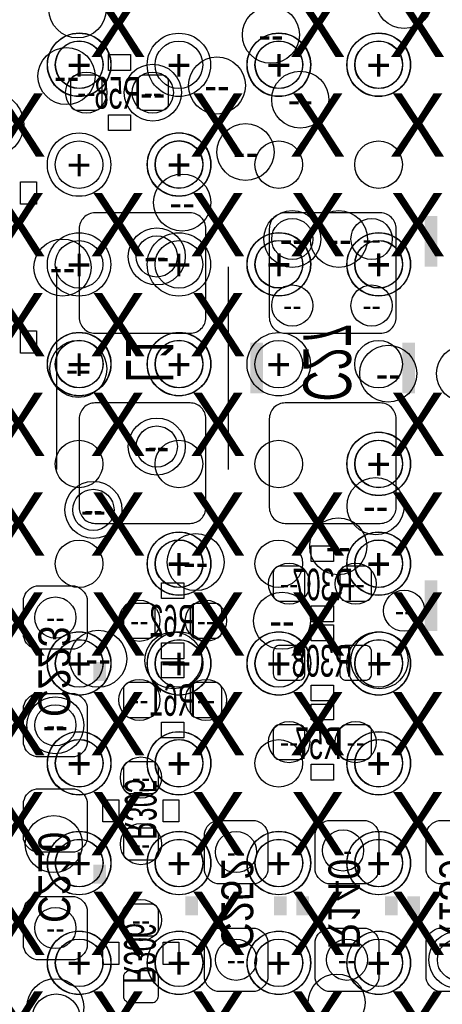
# Model space of a CAD drawing. Extents: x -22 to 398, y -34 to 263.
# Tile 29 of 39: x 40.75 to 44.14, y 20.63 to 28.52. Entities that reach past the tile are written whole.
import ezdxf
from ezdxf.enums import TextEntityAlignment as Align

# ---------------------------------------------------------------- set-up
doc = ezdxf.new("R2010")
doc.units = 0
for name, color, linetype in [('ASSY_BOT', 17, 'CONTINUOUS'), ('BOT', 16, 'CONTINUOUS'), ('DRILL', 12, 'CONTINUOUS'), ('SILK_BOT', 13, 'CONTINUOUS'), ('TOP', 15, 'CONTINUOUS')]:
    doc.layers.add(name, color=color, linetype=linetype)

# ---------------------------------------------------------------- blocks, each defined once
blk = doc.blocks.new('FIGURE_CIRCLE')
blk.add_circle((0, 0), 0.5)

msp = doc.modelspace()

# ---------------------------------------------------------------- linework, layer by layer
at = {"layer": 'BOT'}
for points in [[(41.4147, 28.0289, 0.414214), (41.3639, 28.0797), (41.2115, 28.0797, 0.414214), (41.1607, 28.0289), (41.1607, 27.8511, 0.414214), (41.2115, 27.8003), (41.3639, 27.8003, 0.414214), (41.4147, 27.8511)], [(41.6941, 27.8511, 0.414214), (41.7449, 27.8003), (41.8973, 27.8003, 0.414214), (41.9481, 27.8511), (41.9481, 28.0289, 0.414214), (41.8973, 28.0797), (41.7449, 28.0797, 0.414214), (41.6941, 28.0289)], [(41.357804, 26.01087), (42.119804, 26.01087, 0.414214), (42.246804, 26.13787), (42.246804, 26.84907, 0.414214), (42.119804, 26.97607), (41.357804, 26.97607, 0.414214), (41.230804, 26.84907), (41.230804, 26.13787, 0.414214)], [(42.881804, 26.01087), (43.643804, 26.01087, 0.414214), (43.770804, 26.13787), (43.770804, 26.84907, 0.414214), (43.643804, 26.97607), (42.881804, 26.97607, 0.414214), (42.754804, 26.84907), (42.754804, 26.13787, 0.414214)], [(41.357804, 24.48687), (42.119804, 24.48687, 0.414214), (42.246804, 24.61387), (42.246804, 25.32507, 0.414214), (42.119804, 25.45207), (41.357804, 25.45207, 0.414214), (41.230804, 25.32507), (41.230804, 24.61387, 0.414214)], [(42.881804, 24.48687), (43.643804, 24.48687, 0.414214), (43.770804, 24.61387), (43.770804, 25.32507, 0.414214), (43.643804, 25.45207), (42.881804, 25.45207, 0.414214), (42.754804, 25.32507), (42.754804, 24.61387, 0.414214)], [(43.0403, 24.0919, 0.414214), (42.9895, 24.1427), (42.8371, 24.1427, 0.414214), (42.7863, 24.0919), (42.7863, 23.9141, 0.414214), (42.8371, 23.8633), (42.9895, 23.8633, 0.414214), (43.0403, 23.9141)], [(43.3197, 23.9141, 0.414214), (43.3705, 23.8633), (43.5229, 23.8633, 0.414214), (43.5737, 23.9141), (43.5737, 24.0919, 0.414214), (43.5229, 24.1427), (43.3705, 24.1427, 0.414214), (43.3197, 24.0919)], [(40.786304, 23.57882), (40.786304, 23.88362, -0.294587), (40.887904, 23.98522), (41.192704, 23.98522, -0.294587), (41.294304, 23.88362), (41.294304, 23.57882, -0.294587), (41.192704, 23.47722), (40.887904, 23.47722, -0.294587)], [(41.840404, 23.79472, 0.414214), (41.789604, 23.84552), (41.637204, 23.84552, 0.414214), (41.586404, 23.79472), (41.586404, 23.61692, 0.414214), (41.637204, 23.56612), (41.789604, 23.56612, 0.414214), (41.840404, 23.61692)], [(42.119804, 23.61692, 0.414214), (42.170604, 23.56612), (42.323004, 23.56612, 0.414214), (42.373804, 23.61692), (42.373804, 23.79472, 0.414214), (42.323004, 23.84552), (42.170604, 23.84552, 0.414214), (42.119804, 23.79472)], [(43.0403, 23.4569, 0.414214), (42.9895, 23.5077), (42.8371, 23.5077, 0.414214), (42.7863, 23.4569), (42.7863, 23.2791, 0.414214), (42.8371, 23.2283), (42.9895, 23.2283, 0.414214), (43.0403, 23.2791)], [(43.3197, 23.2791, 0.414214), (43.3705, 23.2283), (43.5229, 23.2283, 0.414214), (43.5737, 23.2791), (43.5737, 23.4569, 0.414214), (43.5229, 23.5077), (43.3705, 23.5077, 0.414214), (43.3197, 23.4569)], [(41.840404, 23.15972, 0.414214), (41.789604, 23.21052), (41.637204, 23.21052, 0.414214), (41.586404, 23.15972), (41.586404, 22.98192, 0.414214), (41.637204, 22.93112), (41.789604, 22.93112, 0.414214), (41.840404, 22.98192)], [(42.119804, 22.98192, 0.414214), (42.170604, 22.93112), (42.323004, 22.93112, 0.414214), (42.373804, 22.98192), (42.373804, 23.15972, 0.414214), (42.323004, 23.21052), (42.170604, 23.21052, 0.414214), (42.119804, 23.15972)], [(40.786304, 22.71522), (40.786304, 23.02002, -0.294587), (40.887904, 23.12162), (41.192704, 23.12162, -0.294587), (41.294304, 23.02002), (41.294304, 22.71522, -0.294587), (41.192704, 22.61362), (40.887904, 22.61362, -0.294587)], [(43.0403, 22.8219, 0.414214), (42.9895, 22.8727), (42.8371, 22.8727, 0.414214), (42.7863, 22.8219), (42.7863, 22.6441, 0.414214), (42.8371, 22.5933), (42.9895, 22.5933, 0.414214), (43.0403, 22.6441)], [(43.3197, 22.6441, 0.414214), (43.3705, 22.5933), (43.5229, 22.5933, 0.414214), (43.5737, 22.6441), (43.5737, 22.8219, 0.414214), (43.5229, 22.8727), (43.3705, 22.8727, 0.414214), (43.3197, 22.8219)], [(41.815004, 22.32152, 0.414214), (41.865804, 22.37232), (41.865804, 22.52472, 0.414214), (41.815004, 22.57552), (41.637204, 22.57552, 0.414214), (41.586404, 22.52472), (41.586404, 22.37232, 0.414214), (41.637204, 22.32152)], [(41.294304, 22.25802), (41.294304, 21.95322, -0.294587), (41.192704, 21.85162), (40.887904, 21.85162, -0.294587), (40.786304, 21.95322), (40.786304, 22.25802, -0.294587), (40.887904, 22.35962), (41.192704, 22.35962, -0.294587)], [(42.742104, 22.00402), (42.742104, 21.69922, -0.294587), (42.640504, 21.59762), (42.335704, 21.59762, -0.294587), (42.234104, 21.69922), (42.234104, 22.00402, -0.294587), (42.335704, 22.10562), (42.640504, 22.10562, -0.294587)], [(43.631104, 22.00402), (43.631104, 21.69922, -0.294587), (43.529504, 21.59762), (43.224704, 21.59762, -0.294587), (43.123104, 21.69922), (43.123104, 22.00402, -0.294587), (43.224704, 22.10562), (43.529504, 22.10562, -0.294587)], [(44.520104, 22.00402), (44.520104, 21.69922, -0.294587), (44.418504, 21.59762), (44.113704, 21.59762, -0.294587), (44.012104, 21.69922), (44.012104, 22.00402, -0.294587), (44.113704, 22.10562), (44.418504, 22.10562, -0.294587)], [(41.637204, 22.04212, 0.414214), (41.586404, 21.99132), (41.586404, 21.83892, 0.414214), (41.637204, 21.78812), (41.815004, 21.78812, 0.414214), (41.865804, 21.83892), (41.865804, 21.99132, 0.414214), (41.815004, 22.04212)], [(41.294304, 21.39442), (41.294304, 21.08962, -0.294587), (41.192704, 20.98802), (40.887904, 20.98802, -0.294587), (40.786304, 21.08962), (40.786304, 21.39442, -0.294587), (40.887904, 21.49602), (41.192704, 21.49602, -0.294587)], [(41.815004, 21.17852, 0.414214), (41.865804, 21.22932), (41.865804, 21.38172, 0.414214), (41.815004, 21.43252), (41.637204, 21.43252, 0.414214), (41.586404, 21.38172), (41.586404, 21.22932, 0.414214), (41.637204, 21.17852)], [(42.742104, 21.14042), (42.742104, 20.83562, -0.294587), (42.640504, 20.73402), (42.335704, 20.73402, -0.294587), (42.234104, 20.83562), (42.234104, 21.14042, -0.294587), (42.335704, 21.24202), (42.640504, 21.24202, -0.294587)], [(43.631104, 21.14042), (43.631104, 20.83562, -0.294587), (43.529504, 20.73402), (43.224704, 20.73402, -0.294587), (43.123104, 20.83562), (43.123104, 21.14042, -0.294587), (43.224704, 21.24202), (43.529504, 21.24202, -0.294587)], [(44.520104, 21.14042), (44.520104, 20.83562, -0.294587), (44.418504, 20.73402), (44.113704, 20.73402, -0.294587), (44.012104, 20.83562), (44.012104, 21.14042, -0.294587), (44.113704, 21.24202), (44.418504, 21.24202, -0.294587)], [(41.637204, 20.89912, 0.414214), (41.586404, 20.84832), (41.586404, 20.69592, 0.414214), (41.637204, 20.64512), (41.815004, 20.64512, 0.414214), (41.865804, 20.69592), (41.865804, 20.84832, 0.414214), (41.815004, 20.89912)]]:
    msp.add_lwpolyline(points, format="xyb", close=True, dxfattribs=at)
at = {"layer": 'SILK_BOT'}
for points in [[(41.4655, 28.1178), (41.4655, 28.2448), (41.6433, 28.2448), (41.6433, 28.1178)], [(41.4655, 27.6352), (41.4655, 27.7622), (41.6433, 27.7622), (41.6433, 27.6352)], [(40.887904, 27.04592), (40.760904, 27.04592), (40.760904, 27.22372), (40.887904, 27.22372)], [(40.887904, 25.85212), (40.760904, 25.85212), (40.760904, 26.02992), (40.887904, 26.02992)], [(43.2689, 24.3078), (43.2689, 24.1808), (43.0911, 24.1808), (43.0911, 24.3078)], [(41.891204, 23.88362), (41.891204, 24.01062), (42.069004, 24.01062), (42.069004, 23.88362)], [(43.2689, 23.8252), (43.2689, 23.6982), (43.0911, 23.6982), (43.0911, 23.8252)], [(43.0911, 23.5458), (43.0911, 23.6728), (43.2689, 23.6728), (43.2689, 23.5458)], [(41.891204, 23.40102), (41.891204, 23.52802), (42.069004, 23.52802), (42.069004, 23.40102)], [(41.891204, 23.24862), (41.891204, 23.37562), (42.069004, 23.37562), (42.069004, 23.24862)], [(43.0911, 23.0632), (43.0911, 23.1902), (43.2689, 23.1902), (43.2689, 23.0632)], [(43.2689, 23.0378), (43.2689, 22.9108), (43.0911, 22.9108), (43.0911, 23.0378)], [(41.891204, 22.76602), (41.891204, 22.89302), (42.069004, 22.89302), (42.069004, 22.76602)], [(43.2689, 22.5552), (43.2689, 22.4282), (43.0911, 22.4282), (43.0911, 22.5552)], [(41.548304, 22.09292), (41.421304, 22.09292), (41.421304, 22.27072), (41.548304, 22.27072)], [(42.030904, 22.09292), (41.903904, 22.09292), (41.903904, 22.27072), (42.030904, 22.27072)], [(41.421304, 21.12772), (41.548304, 21.12772), (41.548304, 20.94992), (41.421304, 20.94992)], [(41.903904, 21.12772), (42.030904, 21.12772), (42.030904, 20.94992), (41.903904, 20.94992)]]:
    msp.add_lwpolyline(points, close=True, dxfattribs=at)
at = {"layer": 'SILK_BOT', "const_width": 0.1016}
for points in [[(44.050204, 26.54427), (44.050204, 26.95067)], [(42.653204, 25.93467), (42.653204, 25.52827)], [(43.872404, 25.93467), (43.872404, 25.52827)], [(44.050204, 23.62327), (44.050204, 24.02967)], [(41.395904, 23.22322), (41.395904, 23.37562)], [(41.395904, 21.75002), (41.395904, 21.59762)], [(42.132504, 21.49602), (42.132504, 21.34362)], [(42.843704, 21.49602), (42.843704, 21.34362)], [(43.021504, 21.49602), (43.021504, 21.34362)], [(43.732704, 21.49602), (43.732704, 21.34362)], [(43.910504, 21.49602), (43.910504, 21.34362)]]:
    msp.add_lwpolyline(points, dxfattribs=at)
at = {"layer": 'SILK_BOT'}
for points in [[(41.053004, 24.91867), (41.053004, 26.54427)], [(42.424604, 26.54427), (42.424604, 24.91867)]]:
    msp.add_lwpolyline(points, dxfattribs=at)
at = {"layer": 'TOP'}
for centre in [(41.230042, 28.162758), (42.030142, 28.162758), (42.829988, 28.162758), (43.630088, 28.162758), (41.230042, 27.362912), (42.030142, 27.362912), (42.829988, 27.362912), (43.630088, 27.362912), (41.230042, 26.562812), (42.030142, 26.562812), (42.829988, 26.562812), (43.630088, 26.562812), (41.230042, 25.762712), (42.030142, 25.762712), (42.829988, 25.762712), (43.630088, 25.762712), (41.230042, 24.962866), (42.030142, 24.962866), (42.829988, 24.962866), (43.630088, 24.962866), (41.230042, 24.162766), (42.030142, 24.162766), (42.829988, 24.162766), (43.630088, 24.162766), (41.230042, 23.36292), (42.030142, 23.36292), (42.829988, 23.36292), (43.630088, 23.36292), (41.230042, 22.56282), (42.030142, 22.56282), (42.829988, 22.56282), (43.630088, 22.56282), (41.230042, 21.76272), (42.030142, 21.76272), (42.829988, 21.76272), (43.630088, 21.76272), (41.230042, 20.962874), (42.030142, 20.962874), (42.829988, 20.962874), (43.630088, 20.962874)]:
    msp.add_circle(centre, 0.1905, dxfattribs=at)

# ---------------------------------------------------------------- block references
at = {"layer": 'DRILL'}
for p, xscale, yscale in [((43.83405, 28.68295), 0.4572, 0.4572), ((41.21785, 28.60675), 0.4572, 0.4572), ((42.76725, 28.40355), 0.4572, 0.4572), ((41.230042, 28.162758), 0.508, 0.508), ((41.232074, 28.164536), 0.508, 0.508), ((41.232074, 28.164536), 0.381, 0.381), ((42.030142, 28.162758), 0.508, 0.508), ((42.829988, 28.162758), 0.508, 0.508), ((42.832274, 28.164536), 0.508, 0.508), ((42.832274, 28.164536), 0.381, 0.381), ((43.630088, 28.162758), 0.508, 0.508), ((43.632374, 28.164536), 0.508, 0.508), ((43.632374, 28.164536), 0.381, 0.381), ((41.129712, 28.072588), 0.4572, 0.4572), ((42.33545, 27.99715), 0.4572, 0.4572), ((41.2877, 27.94), 0.3302, 0.3302), ((41.8211, 27.94), 0.4572, 0.4572), ((41.8211, 27.94), 0.3302, 0.3302), ((43.002454, 27.88412), 0.4572, 0.4572), ((40.532812, 27.685238), 0.508, 0.508), ((42.56405, 27.46375), 0.4572, 0.4572), ((41.230042, 27.362658), 0.508, 0.508), ((42.030142, 27.362658), 0.508, 0.508), ((42.032174, 27.364436), 0.508, 0.508), ((42.032174, 27.364436), 0.381, 0.381), ((42.056304, 27.05862), 0.4572, 0.4572), ((42.938954, 26.76652), 0.4572, 0.4572), ((42.938954, 26.76652), 0.3302, 0.3302), ((43.31208, 26.76652), 0.4572, 0.4572), ((43.573954, 26.76652), 0.3302, 0.3302), ((41.853104, 26.62682), 0.4572, 0.4572), ((41.097454, 26.53792), 0.4572, 0.4572), ((41.230042, 26.562812), 0.508, 0.508), ((41.853104, 26.62682), 0.3302, 0.3302), ((42.030142, 26.562812), 0.508, 0.508), ((42.829988, 26.562812), 0.508, 0.508), ((42.832274, 26.564336), 0.508, 0.508), ((43.630088, 26.562812), 0.508, 0.508), ((43.632374, 26.564336), 0.508, 0.508), ((42.030142, 26.562812), 0.381, 0.381), ((42.832274, 26.564336), 0.381, 0.381), ((43.632374, 26.564336), 0.381, 0.381), ((42.938954, 26.23312), 0.3302, 0.3302), ((43.573954, 26.23312), 0.3302, 0.3302), ((41.230042, 25.762712), 0.508, 0.508), ((41.232074, 25.764236), 0.508, 0.508), ((42.030142, 25.762712), 0.508, 0.508), ((42.032174, 25.764236), 0.508, 0.508), ((42.829988, 25.762712), 0.508, 0.508), ((41.224454, 25.72512), 0.4572, 0.4572), ((41.232074, 25.764236), 0.381, 0.381), ((42.032174, 25.764236), 0.381, 0.381), ((43.707304, 25.68702), 0.4572, 0.4572), ((44.323254, 25.68702), 0.4572, 0.4572), ((41.853104, 25.10282), 0.4572, 0.4572), ((41.853104, 25.10282), 0.3302, 0.3302), ((43.630088, 24.962866), 0.508, 0.508), ((43.632374, 24.964136), 0.508, 0.508), ((43.632374, 24.964136), 0.381, 0.381), ((41.345104, 24.59482), 0.4572, 0.4572), ((43.606212, 24.624538), 0.4572, 0.4572), ((41.345104, 24.59482), 0.3302, 0.3302), ((43.307254, 24.30272), 0.4572, 0.4572), ((42.030142, 24.162766), 0.508, 0.508), ((42.032174, 24.164036), 0.508, 0.508), ((42.164254, 24.17572), 0.4572, 0.4572), ((43.630088, 24.162766), 0.508, 0.508), ((43.632374, 24.164036), 0.508, 0.508), ((42.032174, 24.164036), 0.381, 0.381), ((43.632374, 24.164036), 0.381, 0.381), ((42.9133, 24.003), 0.3302, 0.3302), ((43.4467, 24.003), 0.3302, 0.3302), ((42.856404, 23.70582), 0.4572, 0.4572), ((43.834812, 23.786338), 0.3302, 0.3302), ((41.040304, 23.73122), 0.3302, 0.3302), ((41.713404, 23.70582), 0.3302, 0.3302), ((42.246804, 23.70582), 0.3302, 0.3302), ((41.230042, 23.36292), 0.508, 0.508), ((41.232074, 23.363936), 0.508, 0.508), ((41.383204, 23.40102), 0.4572, 0.4572), ((41.986454, 23.38832), 0.4572, 0.4572), ((42.030142, 23.36292), 0.508, 0.508), ((42.032174, 23.363936), 0.508, 0.508), ((42.829988, 23.36292), 0.508, 0.508), ((42.832274, 23.363936), 0.508, 0.508), ((43.630088, 23.36292), 0.508, 0.508), ((43.632374, 23.363936), 0.508, 0.508), ((43.637454, 23.38832), 0.4572, 0.4572), ((41.232074, 23.363936), 0.381, 0.381), ((42.032174, 23.363936), 0.381, 0.381), ((42.832274, 23.363936), 0.381, 0.381), ((43.632374, 23.363936), 0.381, 0.381), ((41.713404, 23.07082), 0.3302, 0.3302), ((42.246804, 23.07082), 0.3302, 0.3302), ((41.040304, 22.86762), 0.4572, 0.4572), ((41.040304, 22.86762), 0.3302, 0.3302), ((42.9133, 22.733), 0.3302, 0.3302), ((43.4467, 22.733), 0.3302, 0.3302), ((41.230042, 22.562566), 0.508, 0.508), ((41.232074, 22.563836), 0.508, 0.508), ((42.030142, 22.562566), 0.508, 0.508), ((42.032174, 22.563836), 0.508, 0.508), ((43.630088, 22.562566), 0.508, 0.508), ((43.632374, 22.563836), 0.508, 0.508), ((41.232074, 22.563836), 0.381, 0.381), ((42.032174, 22.563836), 0.381, 0.381), ((43.632374, 22.563836), 0.381, 0.381), ((41.726104, 22.44852), 0.3302, 0.3302), ((41.027604, 21.91512), 0.4572, 0.4572), ((41.726104, 21.91512), 0.3302, 0.3302), ((43.345354, 21.86432), 0.3302, 0.3302), ((41.230042, 21.76272), 0.508, 0.508), ((41.232074, 21.763736), 0.508, 0.508), ((41.232074, 21.763736), 0.381, 0.381), ((42.030142, 21.76272), 0.508, 0.508), ((42.032174, 21.763736), 0.508, 0.508), ((42.032174, 21.763736), 0.381, 0.381), ((42.488104, 21.85162), 0.3302, 0.3302), ((42.829988, 21.76272), 0.508, 0.508), ((42.832274, 21.763736), 0.508, 0.508), ((42.832274, 21.763736), 0.381, 0.381), ((43.630088, 21.76272), 0.508, 0.508), ((43.632374, 21.763736), 0.508, 0.508), ((43.632374, 21.763736), 0.381, 0.381), ((41.040304, 21.24202), 0.3302, 0.3302), ((41.726104, 21.30552), 0.3302, 0.3302), ((41.230042, 20.96262), 0.508, 0.508), ((41.232074, 20.963636), 0.508, 0.508), ((42.030142, 20.96262), 0.508, 0.508), ((42.032174, 20.963636), 0.508, 0.508), ((42.830242, 20.96262), 0.508, 0.508), ((42.832274, 20.963636), 0.508, 0.508), ((43.630088, 20.96262), 0.508, 0.508), ((43.632374, 20.963636), 0.508, 0.508), ((44.262294, 20.98802), 0.4572, 0.4572), ((41.232074, 20.963636), 0.381, 0.381), ((42.032174, 20.963636), 0.381, 0.381), ((42.488104, 20.98802), 0.3302, 0.3302), ((42.832274, 20.963636), 0.381, 0.381), ((43.377104, 20.98802), 0.3302, 0.3302), ((43.632374, 20.963636), 0.381, 0.381), ((44.266104, 20.98802), 0.3302, 0.3302), ((43.294554, 20.64512), 0.4572, 0.4572), ((41.040304, 20.60702), 0.4572, 0.4572), ((41.0464, 20.5232), 0.381, 0.381)]:
    msp.add_blockref('FIGURE_CIRCLE', p, dxfattribs=dict(at, xscale=xscale, yscale=yscale))

# ---------------------------------------------------------------- texts
at = {"layer": 'ASSY_BOT', "text_generation_flag": 2, "width": 0.6}
for s, p in [('R58', (41.540938, 27.811476)), ('R307', (43.18254, 23.869396)), ('R62', (41.980104, 23.57882)), ('R308', (43.17746, 23.257256)), ('R61', (41.980104, 22.94382)), ('R57', (43.14698, 22.596856))]:
    msp.add_text(s, height=0.254, dxfattribs=at).set_placement(p, align=Align.CENTER)
at = {"layer": 'ASSY_BOT', "text_generation_flag": 2}
for s, height, width, p in [('C27', 0.381, 0.666667, (43.027854, 25.77592)), ('L1', 0.381, 0.666667, (41.605454, 25.80132)), ('C223', 0.254, 0.9, (40.904922, 23.29942)), ('R305', 0.254, 0.6, (41.597072, 22.19452)), ('C210', 0.254, 0.9, (40.904922, 21.64842)), ('C252', 0.254, 0.9, (42.371518, 21.43252)), ('R140', 0.254, 0.9, (43.228006, 21.43252)), ('R139', 0.254, 0.9, (44.117006, 21.43252)), ('R306', 0.254, 0.6, (41.590722, 21.03882))]:
    msp.add_text(s, height=height, rotation=270, dxfattribs=dict(at, width=width)).set_placement(p, align=Align.CENTER)
at = {"layer": 'DRILL'}
for s, height, p in [('X', 0.508, (41.541954, 28.48102)), ('X', 0.508, (43.142154, 28.48102)), ('X', 0.508, (43.942254, 28.48102)), ('--', 0.2286, (42.76725, 28.40355)), ('+', 0.254, (41.230042, 28.162758)), ('+', 0.254, (41.232074, 28.164536)), ('+', 0.1905, (41.232074, 28.164536)), ('+', 0.254, (42.030142, 28.162758)), ('+', 0.254, (42.829988, 28.162758)), ('+', 0.254, (42.832274, 28.164536)), ('+', 0.1905, (42.832274, 28.164536)), ('+', 0.254, (43.630088, 28.162758)), ('+', 0.254, (43.632374, 28.164536)), ('+', 0.1905, (43.632374, 28.164536)), ('--', 0.2286, (41.129712, 28.072588)), ('--', 0.2286, (42.33545, 27.99715)), ('X', 0.508, (40.741854, 27.68092)), ('--', 0.1651, (41.2877, 27.94)), ('--', 0.2286, (41.8211, 27.94)), ('--', 0.1651, (41.8211, 27.94)), ('X', 0.508, (42.342054, 27.68092)), ('--', 0.2286, (43.002454, 27.88412)), ('X', 0.508, (43.142154, 27.68092)), ('X', 0.508, (43.942254, 27.68092)), ('+', 0.254, (41.230042, 27.362658)), ('+', 0.254, (42.030142, 27.362658)), ('+', 0.254, (42.032174, 27.364436)), ('+', 0.1905, (42.032174, 27.364436)), ('--', 0.2286, (42.56405, 27.46375)), ('X', 0.508, (40.741854, 26.88082)), ('X', 0.508, (41.541954, 26.88082)), ('X', 0.508, (42.342054, 26.88082)), ('X', 0.508, (43.142154, 26.88082)), ('X', 0.508, (43.942254, 26.88082)), ('--', 0.2286, (42.056304, 27.05862)), ('--', 0.2286, (42.938954, 26.76652)), ('--', 0.1651, (42.938954, 26.76652)), ('--', 0.2286, (43.31208, 26.76652)), ('--', 0.1651, (43.573954, 26.76652)), ('+', 0.254, (41.230042, 26.562812)), ('--', 0.2286, (41.853104, 26.62682)), ('--', 0.1651, (41.853104, 26.62682)), ('+', 0.254, (42.030142, 26.562812)), ('+', 0.1905, (42.030142, 26.562812)), ('+', 0.254, (42.829988, 26.562812)), ('+', 0.254, (42.832274, 26.564336)), ('+', 0.1905, (42.832274, 26.564336)), ('+', 0.254, (43.630088, 26.562812)), ('+', 0.254, (43.632374, 26.564336)), ('+', 0.1905, (43.632374, 26.564336)), ('--', 0.2286, (41.097454, 26.53792)), ('X', 0.508, (40.741854, 26.08072)), ('X', 0.508, (41.541954, 26.08072)), ('X', 0.508, (42.342054, 26.08072)), ('--', 0.1651, (42.938954, 26.23312)), ('--', 0.1651, (43.573954, 26.23312)), ('+', 0.254, (41.230042, 25.762712)), ('+', 0.254, (41.232074, 25.764236)), ('+', 0.1905, (41.232074, 25.764236)), ('+', 0.254, (42.030142, 25.762712)), ('+', 0.254, (42.032174, 25.764236)), ('+', 0.1905, (42.032174, 25.764236)), ('+', 0.254, (42.829988, 25.762712)), ('--', 0.2286, (41.224454, 25.72512)), ('--', 0.2286, (43.707304, 25.68702)), ('X', 0.508, (40.741854, 25.28062)), ('X', 0.508, (41.541954, 25.28062)), ('X', 0.508, (42.342054, 25.28062)), ('X', 0.508, (43.942254, 25.28062)), ('--', 0.2286, (41.853104, 25.10282)), ('--', 0.1651, (41.853104, 25.10282)), ('+', 0.254, (43.630088, 24.962866)), ('+', 0.254, (43.632374, 24.964136)), ('+', 0.1905, (43.632374, 24.964136)), ('X', 0.508, (40.741854, 24.48052)), ('X', 0.508, (41.541954, 24.48052)), ('X', 0.508, (42.342054, 24.48052)), ('X', 0.508, (43.142154, 24.48052)), ('X', 0.508, (43.942254, 24.48052)), ('--', 0.2286, (41.345104, 24.59482)), ('--', 0.1651, (41.345104, 24.59482)), ('--', 0.2286, (43.606212, 24.624538)), ('+', 0.254, (42.030142, 24.162766)), ('+', 0.254, (42.032174, 24.164036)), ('--', 0.2286, (43.307254, 24.30272)), ('+', 0.254, (43.630088, 24.162766)), ('+', 0.254, (43.632374, 24.164036)), ('+', 0.1905, (42.032174, 24.164036)), ('--', 0.2286, (42.164254, 24.17572)), ('+', 0.1905, (43.632374, 24.164036)), ('X', 0.508, (40.741854, 23.68042)), ('X', 0.508, (41.541954, 23.68042)), ('X', 0.508, (42.342054, 23.68042)), ('--', 0.1651, (42.9133, 24.003)), ('X', 0.508, (43.142154, 23.68042)), ('--', 0.1651, (43.4467, 24.003)), ('X', 0.508, (43.942254, 23.68042)), ('--', 0.1651, (43.834812, 23.786338)), ('--', 0.1651, (41.040304, 23.73122)), ('--', 0.1651, (41.713404, 23.70582)), ('--', 0.1651, (42.246804, 23.70582)), ('--', 0.2286, (42.856404, 23.70582)), ('+', 0.254, (41.230042, 23.36292)), ('+', 0.254, (41.232074, 23.363936)), ('+', 0.254, (42.030142, 23.36292)), ('+', 0.254, (42.032174, 23.363936)), ('+', 0.254, (42.829988, 23.36292)), ('+', 0.254, (42.832274, 23.363936)), ('+', 0.254, (43.630088, 23.36292)), ('+', 0.254, (43.632374, 23.363936)), ('+', 0.1905, (41.232074, 23.363936)), ('--', 0.2286, (41.383204, 23.40102)), ('--', 0.2286, (41.986454, 23.38832)), ('+', 0.1905, (42.032174, 23.363936)), ('+', 0.1905, (42.832274, 23.363936)), ('--', 0.2286, (43.637454, 23.38832)), ('+', 0.1905, (43.632374, 23.363936)), ('X', 0.508, (40.741854, 22.88032)), ('X', 0.508, (41.541954, 22.88032)), ('X', 0.508, (42.342054, 22.88032)), ('X', 0.508, (43.142154, 22.88032)), ('X', 0.508, (43.942254, 22.88032)), ('--', 0.1651, (41.713404, 23.07082)), ('--', 0.1651, (42.246804, 23.07082)), ('--', 0.2286, (41.040304, 22.86762)), ('--', 0.1651, (41.040304, 22.86762)), ('--', 0.1651, (42.9133, 22.733)), ('--', 0.1651, (43.4467, 22.733)), ('+', 0.254, (41.230042, 22.562566)), ('+', 0.254, (41.232074, 22.563836)), ('+', 0.1905, (41.232074, 22.563836)), ('+', 0.254, (42.030142, 22.562566)), ('+', 0.254, (42.032174, 22.563836)), ('+', 0.1905, (42.032174, 22.563836)), ('+', 0.254, (43.630088, 22.562566)), ('+', 0.254, (43.632374, 22.563836)), ('+', 0.1905, (43.632374, 22.563836)), ('--', 0.1651, (41.726104, 22.44852)), ('X', 0.508, (40.741854, 22.08022)), ('X', 0.508, (41.541954, 22.08022)), ('X', 0.508, (42.342054, 22.08022)), ('X', 0.508, (43.142154, 22.08022)), ('X', 0.508, (43.942254, 22.08022)), ('--', 0.2286, (41.027604, 21.91512)), ('--', 0.1651, (41.726104, 21.91512)), ('+', 0.254, (41.230042, 21.76272)), ('+', 0.254, (41.232074, 21.763736)), ('+', 0.1905, (41.232074, 21.763736)), ('+', 0.254, (42.030142, 21.76272)), ('+', 0.254, (42.032174, 21.763736)), ('+', 0.1905, (42.032174, 21.763736)), ('--', 0.1651, (42.488104, 21.85162)), ('+', 0.254, (42.829988, 21.76272)), ('+', 0.254, (42.832274, 21.763736)), ('+', 0.1905, (42.832274, 21.763736)), ('--', 0.1651, (43.345354, 21.86432)), ('+', 0.254, (43.630088, 21.76272)), ('+', 0.254, (43.632374, 21.763736)), ('+', 0.1905, (43.632374, 21.763736)), ('X', 0.508, (40.741854, 21.28012)), ('X', 0.508, (41.541954, 21.28012)), ('X', 0.508, (42.342054, 21.28012)), ('X', 0.508, (43.142154, 21.28012)), ('X', 0.508, (43.942254, 21.28012)), ('--', 0.1651, (41.726104, 21.30552)), ('--', 0.1651, (41.040304, 21.24202)), ('+', 0.254, (41.230042, 20.96262)), ('+', 0.254, (41.232074, 20.963636)), ('+', 0.1905, (41.232074, 20.963636)), ('+', 0.254, (42.030142, 20.96262)), ('+', 0.254, (42.032174, 20.963636)), ('+', 0.1905, (42.032174, 20.963636)), ('+', 0.254, (42.830242, 20.96262)), ('+', 0.254, (42.832274, 20.963636)), ('+', 0.1905, (42.832274, 20.963636)), ('+', 0.254, (43.630088, 20.96262)), ('+', 0.254, (43.632374, 20.963636)), ('+', 0.1905, (43.632374, 20.963636)), ('--', 0.1651, (42.488104, 20.98802)), ('--', 0.1651, (43.377104, 20.98802)), ('X', 0.508, (40.741854, 20.48002)), ('X', 0.508, (41.541954, 20.48002)), ('X', 0.508, (42.342054, 20.48002)), ('X', 0.508, (43.142154, 20.48002)), ('X', 0.508, (43.942254, 20.48002))]:
    msp.add_text(s, height=height, dxfattribs=at).set_placement(p, align=Align.MIDDLE_CENTER)

doc.saveas('drawing.dxf')
